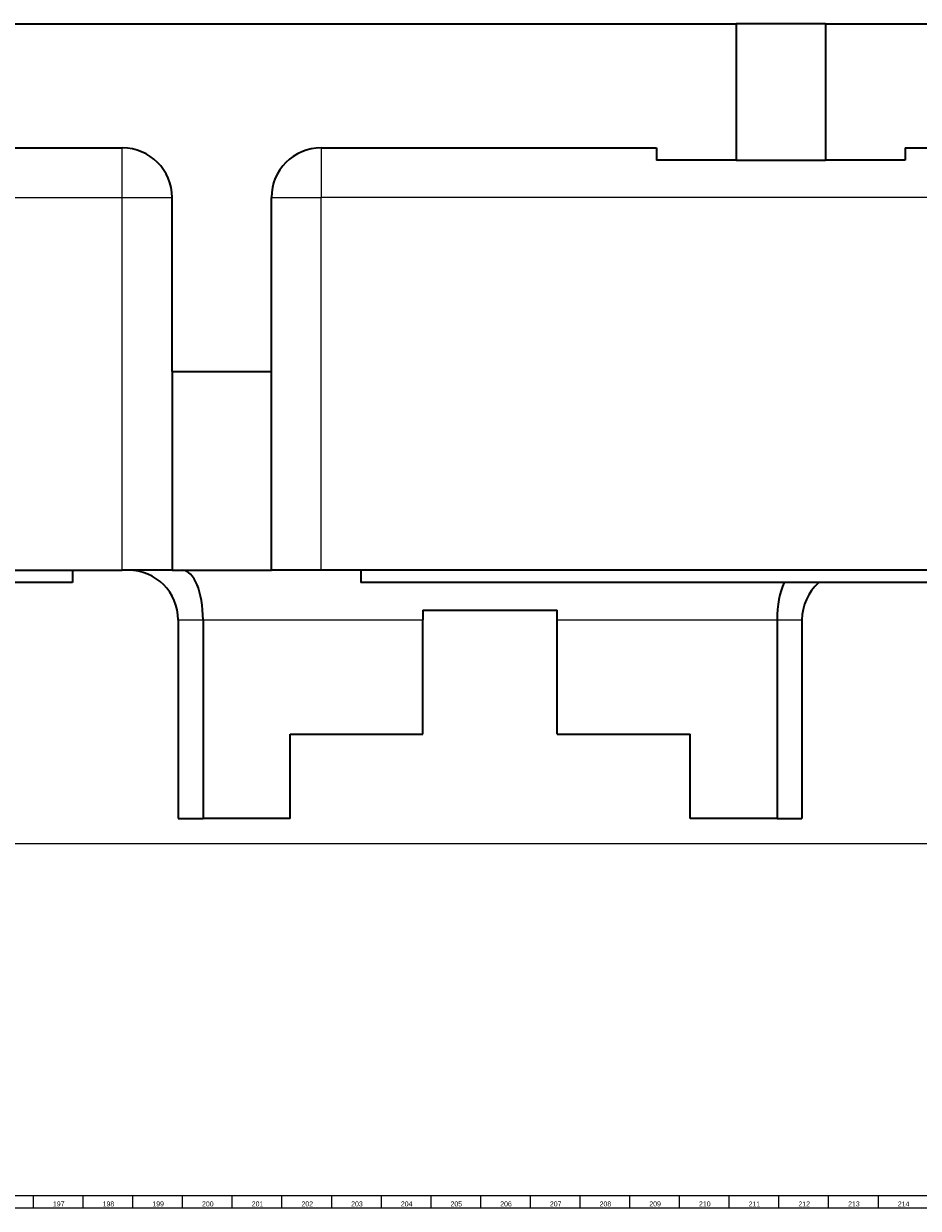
# Model space of a CAD drawing. Header units: millimetres. Extents: x -34 to 6620, y -230 to 4700.
# Tile 46 of 189: x 3926 to 4286, y 2 to 479. Entities that reach past the tile are written whole.
import ezdxf

# ---------------------------------------------------------------- set-up
doc = ezdxf.new("R2010")
doc.units = ezdxf.units.MM
doc.layers.add('1', color=7, linetype='Continuous', true_color=0xffffff)
doc.styles.add('Arial Unicode MS', font='Arial Unicode MS')
doc.styles.add('latin_extended', font='simplex.shx')
doc.dimstyles.get("Standard").update_dxf_attribs({"dimtxt": 0.18, "dimasz": 0.18, "dimexe": 0.18, "dimexo": 0.0625, "dimgap": 0.09, "dimtad": 0, "dimtih": 1, "dimtoh": 1, "dimdec": 4, "dimzin": 0, "dimdsep": 46, "dimtxsty": 'Standard', "dimcen": 0.09, "dimadec": 0, "dimazin": 0, "dimtfac": 1, "dimtdec": 4, "dimtofl": 0, "dimtmove": 0, "dimatfit": 3, "dimfxl": 1, "dimtolj": 1, "dimtzin": 0, "dimarcsym": 0})

# ---------------------------------------------------------------- blocks, each defined once
blk = doc.blocks.new('_U23')
at = {"layer": '1', "color": 3, "lineweight": 13}
for p, q in [((5040.885305, 478.874612), (5407.885305, 478.874612)), ((5405.885305, 478.874612), (5405.885305, 148.874612)), ((3023.885305, 148.874612), (5407.885305, 148.874612))]:
    blk.add_line(p, q, dxfattribs=at)
at = {"layer": '1', "color": 3, "lineweight": 18}
for points in [[(5405.885305, 478.874612), (5406.823127, 475.374615), (5404.947482, 475.374608)], [(5405.885305, 148.874612), (5404.947482, 152.374608), (5406.823127, 152.374615)]]:
    blk.add_solid(points, dxfattribs=at)
at = {"layer": '1', "color": 2, "linetype": 'Continuous', "lineweight": 13, "insert": (5405.314252, 311.483559), "char_height": 3.5, "attachment_point": 7, "rotation": 90, "line_spacing_factor": 0.963855, "style": 'latin_extended'}
blk.add_mtext('\\W0.6850;330', dxfattribs=at)

msp = doc.modelspace()

# ---------------------------------------------------------------- linework, layer by layer
at = {"layer": '1', "color": 7, "linetype": 'Continuous', "lineweight": 35}
for p, q in [((3870.885, 478.875), (4212.885, 478.875)), ((4248.885, 478.875), (4212.885, 478.875)), ((4212.885, 478.875), (4212.885, 423.875)), ((4248.885, 478.875), (4438.385, 478.875)), ((4248.885, 478.875), (4248.885, 423.875)), ((3905.885, 428.875), (3965.885, 428.875)), ((4045.885, 428.875), (4180.885, 428.875)), ((4180.885, 428.875), (4180.885, 423.875)), ((4280.885, 428.875), (4438.385, 428.875)), ((4280.885, 428.875), (4280.885, 423.875)), ((4212.885, 423.875), (4180.885, 423.875)), ((4212.885, 423.875), (4248.885, 423.875)), ((4280.885, 423.875), (4248.885, 423.875)), ((3985.885, 338.875), (3985.885, 408.875)), ((4025.885, 338.875), (4025.885, 408.875)), ((3985.885, 338.875), (3985.885, 258.875)), ((3985.885, 338.875), (4025.885, 338.875)), ((4025.885, 258.875), (4025.885, 338.875)), ((3622.885, 258.875), (3965.885, 258.875)), ((3945.885, 258.875), (3945.885, 253.875)), ((3985.885, 258.875), (3965.885, 258.875)), ((3985.885, 258.875), (4025.885, 258.875)), ((4045.885, 258.875), (4025.885, 258.875)), ((4458.385, 258.875), (4045.885, 258.875)), ((4061.885, 258.875), (4061.885, 253.875)), ((3945.885, 253.875), (3745.885, 253.875)), ((4350.885, 253.875), (4061.885, 253.875)), ((3988.385, 238.875), (3988.385, 158.875)), ((3998.385, 238.875), (3998.385, 158.875)), ((4086.885, 242.775), (4086.885, 238.875)), ((4086.885, 242.775), (4140.885, 242.775)), ((4086.885, 192.875), (4086.885, 238.875)), ((4140.885, 238.875), (4140.885, 242.775)), ((4140.885, 192.875), (4140.885, 238.875)), ((4229.385, 238.875), (4229.385, 158.875)), ((4239.385, 238.875), (4239.385, 158.875)), ((4033.385, 158.875), (4033.385, 192.875)), ((4033.385, 192.875), (4086.885, 192.875)), ((4140.885, 192.875), (4194.385, 192.875)), ((4194.385, 158.875), (4194.385, 192.875)), ((3988.385, 158.875), (3998.385, 158.875)), ((4033.385, 158.875), (3998.385, 158.875)), ((4229.385, 158.875), (4194.385, 158.875)), ((4229.385, 158.875), (4239.385, 158.875))]:
    msp.add_line(p, q, dxfattribs=at)
at = {"layer": '1', "color": 92, "linetype": 'Continuous', "lineweight": 13}
for p, q in [((3965.885, 408.875), (3965.885, 428.875)), ((4045.885, 428.875), (4045.885, 408.875)), ((3605.885, 408.875), (3965.885, 408.875)), ((3965.885, 408.875), (3985.885, 408.875)), ((3965.885, 258.875), (3965.885, 408.875)), ((4025.885, 408.875), (4045.885, 408.875)), ((4458.385, 408.875), (4045.885, 408.875)), ((4045.885, 258.875), (4045.885, 408.875)), ((3988.385, 238.875), (3998.385, 238.875)), ((3998.385, 238.875), (4086.885, 238.875)), ((4140.885, 238.875), (4229.385, 238.875)), ((4229.385, 238.875), (4239.385, 238.875))]:
    msp.add_line(p, q, dxfattribs=at)
at = {"layer": '1', "color": 7, "linetype": 'Continuous', "lineweight": 25}
msp.add_line((6613, 7), (7, 7), dxfattribs=at)
at = {"layer": '1', "color": 3, "linetype": 'Continuous', "lineweight": 13}
for p, q in [((3930, 7), (3930, 2)), ((3950, 7), (3950, 2)), ((3970, 7), (3970, 2)), ((3990, 7), (3990, 2)), ((4010, 7), (4010, 2)), ((4030, 7), (4030, 2)), ((4050, 7), (4050, 2)), ((4070, 7), (4070, 2)), ((4090, 7), (4090, 2)), ((4110, 7), (4110, 2)), ((4130, 7), (4130, 2)), ((4150, 7), (4150, 2)), ((4170, 7), (4170, 2)), ((4190, 7), (4190, 2)), ((4210, 7), (4210, 2)), ((4230, 7), (4230, 2)), ((4250, 7), (4250, 2)), ((4270, 7), (4270, 2))]:
    msp.add_line(p, q, dxfattribs=at)
at = {"layer": '1', "color": 3, "linetype": 'Continuous', "lineweight": 18}
msp.add_line((6618, 2), (2, 2), dxfattribs=at)
at = {"layer": '1', "color": 7, "linetype": 'Continuous', "lineweight": 35}
for centre, start, end in [((3965.885, 408.875), 0, 90), ((4045.885, 408.875), 90, 180), ((3968.385, 238.875), 0, 90), ((4259.385, 238.875), 131.40984, 180)]:
    msp.add_arc(centre, 20, start, end, dxfattribs=at)
for centre, start_param, end_param in [((3990.101, 238.875), 4.712389, 6.2831853), ((4237.67, 238.875), 0.7227381, 1.5707963)]:
    msp.add_ellipse(centre, major_axis=(0, 20), ratio=0.414214, start_param=start_param, end_param=end_param, dxfattribs=at)

# ---------------------------------------------------------------- texts
at = {"layer": '1', "color": 3, "linetype": 'Continuous', "lineweight": 13, "char_height": 2, "attachment_point": 7, "line_spacing_factor": 1.069626, "style": 'Arial Unicode MS'}
for s, insert in [('\\W1.0000;197', (3937.969, 2.738)), ('\\W1.0000;198', (3957.969, 2.738)), ('\\W1.0000;199', (3977.969, 2.738)), ('\\W1.0000;200', (3997.969, 2.738)), ('\\W1.0000;201', (4017.969, 2.738)), ('\\W1.0000;202', (4037.969, 2.738)), ('\\W1.0000;203', (4057.969, 2.738)), ('\\W1.0000;204', (4077.969, 2.738)), ('\\W1.0000;205', (4097.969, 2.738)), ('\\W1.0000;206', (4117.969, 2.738)), ('\\W1.0000;207', (4137.969, 2.738)), ('\\W1.0000;208', (4157.969, 2.738)), ('\\W1.0000;209', (4177.969, 2.738)), ('\\W1.0000;210', (4197.969, 2.738)), ('\\W1.0000;211', (4217.969, 2.738)), ('\\W1.0000;212', (4237.969, 2.738)), ('\\W1.0000;213', (4257.969, 2.738)), ('\\W1.0000;214', (4277.969, 2.738))]:
    msp.add_mtext(s, dxfattribs=dict(at, insert=insert))

# ---------------------------------------------------------------- dimensions: what is measured, and where the dimension line sits
at = {"layer": '1', "color": 2, "linetype": 'Continuous', "lineweight": 13}
dim = msp.add_linear_dim(base=(5405.885, 148.875), p1=(4944.885, 478.875), p2=(2963.885, 148.875), angle=90, dimstyle='Standard', override={"dimtxt": 3.5, "dimasz": 3.5, "dimexe": 2, "dimexo": 0, "dimgap": 1.75, "dimtad": 1, "dimtih": 0, "dimtoh": 0, "dimdec": 2, "dimlfac": 1, "dimzin": 8, "dimdsep": 44, "dimlunit": 2, "dimtxsty": 'latin_extended', "dimsah": 1, "dimse1": 0, "dimse2": 0, "dimsd1": 0, "dimsd2": 0, "dimclrd": 3, "dimclre": 3, "dimclrt": 2, "dimtol": 0, "dimtm": -0.02, "dimtfac": 1, "dimtdec": 2, "dimtofl": 1, "dimtmove": 0, "dimatfit": 2, "dimtzin": 8, "dimlwd": 13, "dimlwe": 13}, dxfattribs=at)
dim.commit()
dim.dimension.update_dxf_attribs({"geometry": '_U23', "text_midpoint": (5405.885, 313.875), "dimtype": 160})

doc.saveas('drawing.dxf')
